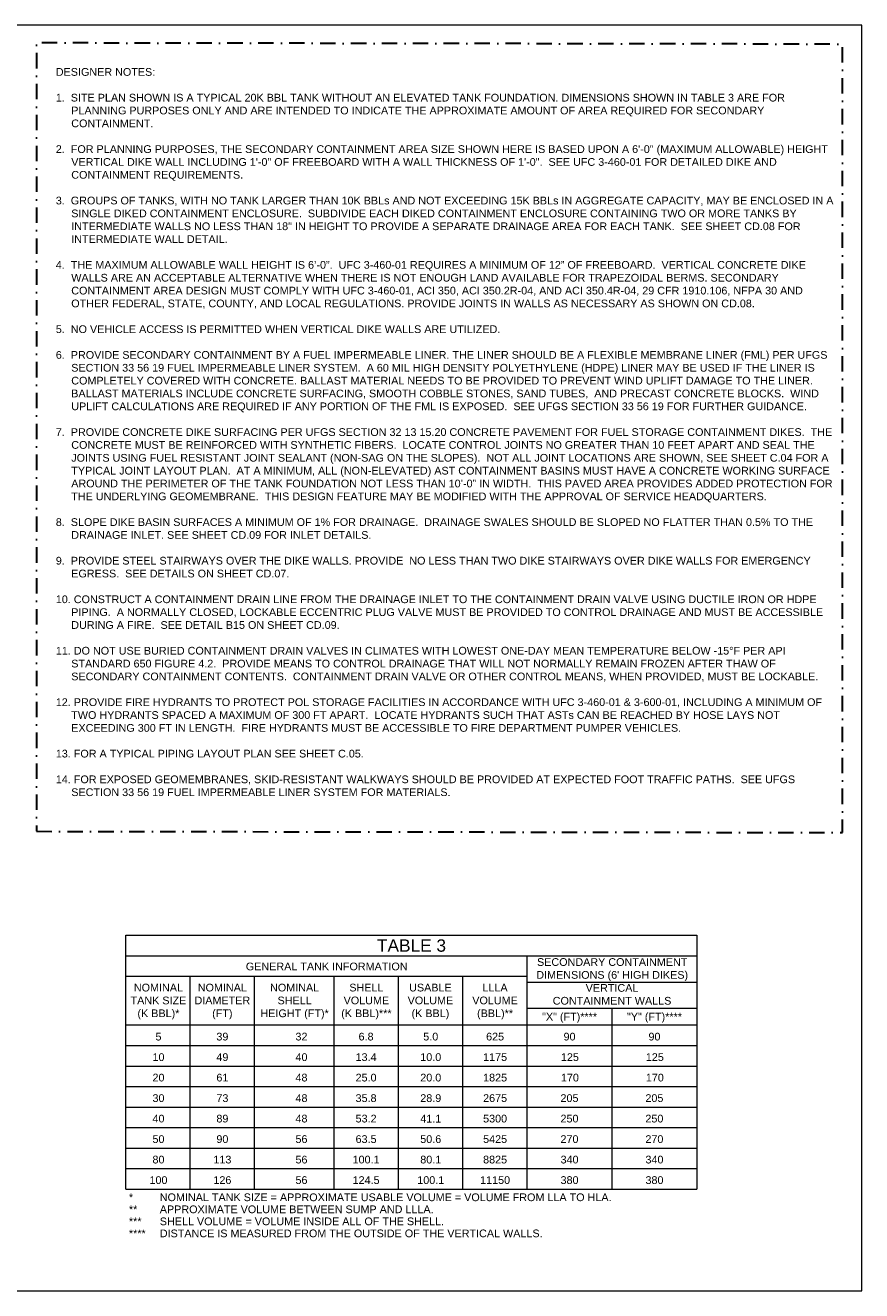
# Model space of a CAD drawing. Header units: feet. Extents: x -3399 to 3801, y -2299 to 2621.
# Tile 7 of 7: x 550 to 3801, y -2299 to 2621. Entities that reach past the tile are written whole.
import ezdxf

# ---------------------------------------------------------------- set-up
doc = ezdxf.new("R2010")
doc.units = ezdxf.units.FT
doc.header["$MEASUREMENT"] = 0
doc.linetypes.add('( Dashdot )', pattern=[12.012, 6, -3, 0.012, -3])
for name, color, linetype, lineweight in [('G-ANNO-NOTE', 4, 'Continuous', 30), ('G-ANNO-SCHD', 2, 'Continuous', 0), ('G-ANNO-TEXT', 2, 'Continuous', 30)]:
    doc.layers.add(name, color=color, linetype=linetype, lineweight=lineweight)
doc.layers.add('G-ANNO-NPLT', color=2, linetype='Continuous', lineweight=0, plot=False)
doc.styles.add('Style-Arial', font='arial.ttf')

msp = doc.modelspace()

# ---------------------------------------------------------------- linework, layer by layer
at = {"layer": 'G-ANNO-NOTE', "linetype": '( Dashdot )', "ltscale": 10, "flags": 128}
msp.add_lwpolyline([(593.725, -513.014), (3726.096, -517.82), (3726.096, 2547.606), (593.725, 2552.413), (593.725, 1460), (594.198, -513.014)], close=True, dxfattribs=at)
at = {"layer": 'G-ANNO-NPLT'}
msp.add_3dface([(-3399.001, -2299.152, 66.892), (3800.999, -2299.152, 66.892), (3800.999, 2620.848, 66.892), (-3399.001, 2620.848, 66.892)], dxfattribs=at)
at = {"layer": 'G-ANNO-SCHD'}
for p, q in [((941.392, -1904.159, 66.892), (941.392, -917.322, 66.892)), ((941.392, -917.322, 66.892), (3159.714, -917.322, 66.892)), ((3159.714, -917.322, 66.892), (3159.714, -1904.159, 66.892)), ((941.392, -997.015, 66.892), (3159.714, -997.015, 66.892)), ((2499.714, -997.015, 66.892), (2499.714, -1904.159, 66.892)), ((941.392, -1076.708, 66.892), (2499.714, -1076.708, 66.892)), ((1189.797, -1076.708, 66.892), (1189.797, -1904.159, 66.892)), ((1439.8, -1076.708, 66.892), (1439.8, -1904.159, 66.892)), ((1749.705, -1076.708, 66.892), (1749.705, -1904.159, 66.892)), ((1999.708, -1076.708, 66.892), (1999.708, -1904.159, 66.892)), ((2249.711, -1076.708, 66.892), (2249.711, -1904.159, 66.892)), ((2499.714, -1099.701, 66.892), (3159.714, -1099.701, 66.892)), ((2499.714, -1200.769, 66.892), (3159.714, -1200.769, 66.892)), ((2829.714, -1200.769, 66.892), (2829.714, -1904.159, 66.892)), ((3159.714, -1266.615, 66.892), (941.392, -1266.615, 66.892)), ((941.392, -1346.308, 66.892), (3159.714, -1346.308, 66.892)), ((941.392, -1426.001, 66.892), (3159.714, -1426.001, 66.892)), ((941.392, -1505.694, 66.892), (3159.714, -1505.694, 66.892)), ((941.392, -1585.387, 66.892), (3159.714, -1585.387, 66.892)), ((941.392, -1665.08, 66.892), (3159.714, -1665.08, 66.892)), ((941.392, -1744.773, 66.892), (3159.714, -1744.773, 66.892)), ((941.392, -1824.466, 66.892), (3159.714, -1824.466, 66.892)), ((941.392, -1904.159, 66.892), (3159.714, -1904.159, 66.892))]:
    msp.add_line(p, q, dxfattribs=at)

# ---------------------------------------------------------------- texts
at = {"layer": 'G-ANNO-SCHD', "char_height": 30, "attachment_point": 2, "style": 'Style-Arial'}
for s, insert in [('{\\H1.6x;TABLE 3}', (2051.34, -933.117, 66.892)), ('GENERAL TANK INFORMATION', (1721.674, -1023.507, 66.888)), ("SECONDARY CONTAINMENT\\PDIMENSIONS (6' HIGH DIKES)", (2831.326, -1006.275, 66.888)), ('NOMINAL\\PTANK SIZE\\P(K BBL)*', (1067.685, -1105.598, 66.892)), ('NOMINAL\\PDIAMETER\\P(FT)', (1316.089, -1105.598, 66.892)), ('NOMINAL\\PSHELL\\PHEIGHT (FT)*', (1597.025, -1105.621, 66.892)), ('SHELL\\PVOLUME\\P(K BBL)***', (1875.975, -1105.621, 66.892)), ('USABLE\\PVOLUME\\P(K BBL)', (2124.801, -1105.621, 66.892)), ('LLLA\\PVOLUME\\P(BBL)**', (2376.004, -1105.598, 66.892)), ('VERTICAL\\PCONTAINMENT WALLS', (2830.755, -1106.838, 66.892)), ('"X" (FT)****', (2665.675, -1218.641, 66.888)), ('"Y" (FT)****', (2995.675, -1218.641, 66.888))]:
    msp.add_mtext(s, dxfattribs=dict(at, insert=insert))
at = {"layer": 'G-ANNO-SCHD', "char_height": 30, "style": 'Style-Arial'}
for s, insert, attachment_point, line_spacing_factor in [('5', (1067.87, -1311.461, 66.892), 5, 0.746446), ('39', (1316.275, -1311.461, 66.892), 5, 0.746446), ('32', (1623.667, -1311.461, 66.892), 5, 0.746446), ('6.8', (1874.706, -1311.461, 66.892), 5, 0.749444), ('5.0', (2126.185, -1311.461, 66.892), 5, 0.749444), ('625', (2376.189, -1311.461, 66.892), 5, 0.749444), ('90', (2665.583, -1311.461, 66.892), 5, 0.75851), ('90', (2995.583, -1311.461, 66.892), 5, 0.75851), ('10', (1067.87, -1391.154, 66.892), 5, 0.746446), ('49', (1316.275, -1391.154, 66.892), 5, 0.746446), ('40', (1623.667, -1391.154, 66.892), 5, 0.746446), ('13.4', (1874.706, -1391.154, 66.892), 5, 0.749444), ('10.0', (2126.185, -1391.154, 66.892), 5, 0.749444), ('1175', (2376.189, -1391.154, 66.892), 5, 0.749444), ('125', (2666.99, -1391.154, 66.892), 5, 0.75851), ('125', (2996.99, -1391.154, 66.892), 5, 0.75851), ('20', (1067.87, -1470.848, 66.892), 5, 0.746446), ('61', (1316.275, -1470.848, 66.892), 5, 0.746446), ('48', (1623.667, -1470.848, 66.892), 5, 0.746446), ('25.0', (1874.706, -1470.848, 66.892), 5, 0.749444), ('20.0', (2126.185, -1470.848, 66.892), 5, 0.749444), ('1825', (2376.189, -1470.848, 66.892), 5, 0.749444), ('170', (2666.99, -1470.848, 66.892), 5, 0.75851), ('170', (2996.99, -1470.848, 66.892), 5, 0.75851), ('30', (1067.87, -1550.541, 66.892), 5, 0.746446), ('73', (1316.275, -1550.541, 66.892), 5, 0.746446), ('48', (1623.667, -1550.541, 66.892), 5, 0.746446), ('35.8', (1874.706, -1550.541, 66.892), 5, 0.749444), ('28.9', (2126.185, -1550.541, 66.892), 5, 0.749444), ('2675', (2376.189, -1550.541, 66.892), 5, 0.749444), ('205', (2665.32, -1550.541, 66.892), 5, 0.75851), ('205', (2995.32, -1550.541, 66.892), 5, 0.75851), ('40', (1067.87, -1630.234, 66.892), 5, 0.746446), ('89', (1316.275, -1630.234, 66.892), 5, 0.746446), ('48', (1623.667, -1630.234, 66.892), 5, 0.746446), ('53.2', (1874.706, -1630.234, 66.892), 5, 0.749444), ('41.1', (2126.185, -1630.234, 66.892), 5, 0.749444), ('5300', (2376.189, -1630.234, 66.892), 5, 0.749444), ('250', (2665.32, -1630.234, 66.892), 5, 0.75851), ('250', (2995.32, -1630.234, 66.892), 5, 0.75851), ('50', (1067.87, -1709.927, 66.892), 5, 0.746446), ('90', (1316.275, -1709.927, 66.892), 5, 0.746446), ('56', (1623.667, -1709.927, 66.892), 5, 0.746446), ('63.5', (1874.706, -1709.927, 66.892), 5, 0.749444), ('50.6', (2126.185, -1709.927, 66.892), 5, 0.749444), ('5425', (2376.189, -1709.927, 66.892), 5, 0.749444), ('270', (2665.32, -1709.927, 66.892), 5, 0.75851), ('270', (2995.32, -1709.927, 66.892), 5, 0.75851), ('80', (1067.87, -1789.62, 66.892), 5, 0.746446), ('113', (1316.275, -1789.62, 66.892), 5, 0.746446), ('56', (1623.667, -1789.62, 66.892), 5, 0.746446), ('100.1', (1874.706, -1789.62, 66.892), 5, 0.749444), ('80.1', (2126.185, -1789.62, 66.892), 5, 0.749444), ('8825', (2376.189, -1789.62, 66.892), 5, 0.749444), ('340', (2665.595, -1789.62, 66.892), 5, 0.75851), ('340', (2995.595, -1789.62, 66.892), 5, 0.75851), ('100', (1067.87, -1869.313, 66.892), 5, 0.746446), ('126', (1316.275, -1869.313, 66.892), 5, 0.746446), ('56', (1623.667, -1869.313, 66.892), 5, 0.746446), ('124.5', (1874.706, -1869.313, 66.892), 5, 0.749444), ('100.1', (2126.185, -1869.313, 66.892), 5, 0.749444), ('11150', (2376.189, -1869.313, 66.892), 5, 0.749444), ('380', (2665.595, -1869.313, 66.892), 5, 0.75851), ('380', (2995.595, -1869.313, 66.892), 5, 0.75851), ('*^INOMINAL TANK SIZE = APPROXIMATE USABLE VOLUME = VOLUME FROM LLA TO HLA.', (952.978, -1920.96, 66.892), 1, 0.752454), ('**^IAPPROXIMATE VOLUME BETWEEN SUMP AND LLLA.', (952.978, -1967.762, 66.892), 1, 0.752454), ('***^ISHELL VOLUME = VOLUME INSIDE ALL OF THE SHELL.', (952.978, -2014.563, 66.892), 1, 0.752454), ('****^IDISTANCE IS MEASURED FROM THE OUTSIDE OF THE VERTICAL WALLS.', (952.978, -2061.364, 66.892), 1, 0.755476)]:
    msp.add_mtext(s, dxfattribs=dict(at, insert=insert, attachment_point=attachment_point, line_spacing_factor=line_spacing_factor))
at = {"layer": 'G-ANNO-TEXT', "insert": (668.858, 2454.582, 66.892), "char_height": 30, "width": 3041.93232, "attachment_point": 1, "style": 'Style-Arial'}
msp.add_mtext('DESIGNER NOTES:\\P\\P\\pi-60,l60;1.  SITE PLAN SHOWN IS A TYPICAL 20K BBL TANK WITHOUT AN ELEVATED TANK FOUNDATION. DIMENSIONS SHOWN IN TABLE 3 ARE FOR PLANNING PURPOSES ONLY AND ARE INTENDED TO INDICATE THE APPROXIMATE AMOUNT OF AREA REQUIRED FOR SECONDARY CONTAINMENT.\\P\\pi0,l0;\\P\\pi-60,l60;2.  FOR PLANNING PURPOSES, THE SECONDARY CONTAINMENT AREA SIZE SHOWN HERE IS BASED UPON A 6\'-0" (MAXIMUM ALLOWABLE) HEIGHT VERTICAL DIKE WALL INCLUDING 1\'-0" OF FREEBOARD WITH A WALL THICKNESS OF 1\'-0".  SEE UFC 3-460-01 FOR DETAILED DIKE AND CONTAINMENT REQUIREMENTS. \\P\\pi0,l0;\\P\\pi-60,l60;3.  GROUPS OF TANKS, WITH NO TANK LARGER THAN 10K BBLs AND NOT EXCEEDING 15K BBLs IN AGGREGATE CAPACITY, MAY BE ENCLOSED IN A SINGLE DIKED CONTAINMENT ENCLOSURE.  SUBDIVIDE EACH DIKED CONTAINMENT ENCLOSURE CONTAINING TWO OR MORE TANKS BY INTERMEDIATE WALLS NO LESS THAN 18" IN HEIGHT TO PROVIDE A SEPARATE DRAINAGE AREA FOR EACH TANK.  SEE SHEET CD.08 FOR INTERMEDIATE WALL DETAIL.\\P\\pi0,l0;\\P\\pi-60,l60,t0;4.  THE MAXIMUM ALLOWABLE WALL HEIGHT IS 6’-0”.  UFC 3-460-01 REQUIRES A MINIMUM OF 12” OF FREEBOARD.  VERTICAL CONCRETE DIKE WALLS ARE AN ACCEPTABLE ALTERNATIVE WHEN THERE IS NOT ENOUGH LAND AVAILABLE FOR TRAPEZOIDAL BERMS. SECONDARY CONTAINMENT AREA DESIGN MUST COMPLY WITH UFC 3-460-01, ACI 350, ACI 350.2R-04, AND ACI 350.4R-04, 29 CFR 1910.106, NFPA 30 AND OTHER FEDERAL, STATE, COUNTY, AND LOCAL REGULATIONS. PROVIDE JOINTS IN WALLS AS NECESSARY AS SHOWN ON CD.08.\\P\\pi0,l0,tz;\\P5.  NO VEHICLE ACCESS IS PERMITTED WHEN VERTICAL DIKE WALLS ARE UTILIZED.\\P\\P\\pi-60,l60;6.  PROVIDE SECONDARY CONTAINMENT BY A FUEL IMPERMEABLE LINER. THE LINER SHOULD BE A FLEXIBLE MEMBRANE LINER (FML) PER UFGS SECTION 33 56 19 FUEL IMPERMEABLE LINER SYSTEM.  A 60 MIL HIGH DENSITY POLYETHYLENE (HDPE) LINER MAY BE USED IF THE LINER IS COMPLETELY COVERED WITH CONCRETE. BALLAST MATERIAL NEEDS TO BE PROVIDED TO PREVENT WIND UPLIFT DAMAGE TO THE LINER.  BALLAST MATERIALS INCLUDE CONCRETE SURFACING, SMOOTH COBBLE STONES, SAND TUBES,  AND PRECAST CONCRETE BLOCKS.  WIND UPLIFT CALCULATIONS ARE REQUIRED IF ANY PORTION OF THE FML IS EXPOSED.  SEE UFGS SECTION 33 56 19 FOR FURTHER GUIDANCE.\\P\\pi0,l0;\\P\\pi-60,l60;7.  PROVIDE CONCRETE DIKE SURFACING PER UFGS SECTION 32 13 15.20 CONCRETE PAVEMENT FOR FUEL STORAGE CONTAINMENT DIKES.  THE CONCRETE MUST BE REINFORCED WITH SYNTHETIC FIBERS.  LOCATE CONTROL JOINTS NO GREATER THAN 10 FEET APART AND SEAL THE JOINTS USING FUEL RESISTANT JOINT SEALANT (NON-SAG ON THE SLOPES).  NOT ALL JOINT LOCATIONS ARE SHOWN, SEE SHEET C.04 FOR A TYPICAL JOINT LAYOUT PLAN.  AT A MINIMUM, ALL (NON-ELEVATED) AST CONTAINMENT BASINS MUST HAVE A CONCRETE WORKING SURFACE AROUND THE PERIMETER OF THE TANK FOUNDATION NOT LESS THAN 10’-0” IN WIDTH.  THIS PAVED AREA PROVIDES ADDED PROTECTION FOR THE UNDERLYING GEOMEMBRANE.  THIS DESIGN FEATURE MAY BE MODIFIED WITH THE APPROVAL OF SERVICE HEADQUARTERS. \\P\\pi0,l0;\\P\\pi-60,l60;8.  SLOPE DIKE BASIN SURFACES A MINIMUM OF 1% FOR DRAINAGE.  DRAINAGE SWALES SHOULD BE SLOPED NO FLATTER THAN 0.5% TO THE DRAINAGE INLET. SEE SHEET CD.09 FOR INLET DETAILS.\\P\\pi0,l0;\\P\\pi-60,l60;9.  PROVIDE STEEL STAIRWAYS OVER THE DIKE WALLS. PROVIDE  NO LESS THAN TWO DIKE STAIRWAYS OVER DIKE WALLS FOR EMERGENCY EGRESS.  SEE DETAILS ON SHEET CD.07.  \\P\\pi0,l0;\\P\\pi-60,l60;10. CONSTRUCT A CONTAINMENT DRAIN LINE FROM THE DRAINAGE INLET TO THE CONTAINMENT DRAIN VALVE USING DUCTILE IRON OR HDPE PIPING.  A NORMALLY CLOSED, LOCKABLE ECCENTRIC PLUG VALVE MUST BE PROVIDED TO CONTROL DRAINAGE AND MUST BE ACCESSIBLE DURING A FIRE.  SEE DETAIL B15 ON SHEET CD.09.\\P\\pi0,l0;\\P\\pi-60,l60;11. DO NOT USE BURIED CONTAINMENT DRAIN VALVES IN CLIMATES WITH LOWEST ONE-DAY MEAN TEMPERATURE BELOW -15°F PER API STANDARD 650 FIGURE 4.2.  PROVIDE MEANS TO CONTROL DRAINAGE THAT WILL NOT NORMALLY REMAIN FROZEN AFTER THAW OF SECONDARY CONTAINMENT CONTENTS.  CONTAINMENT DRAIN VALVE OR OTHER CONTROL MEANS, WHEN PROVIDED, MUST BE LOCKABLE.\\P\\pi0,l0;\\P\\pi-60,l60;12. PROVIDE FIRE HYDRANTS TO PROTECT POL STORAGE FACILITIES IN ACCORDANCE WITH UFC 3-460-01 & 3-600-01, INCLUDING A MINIMUM OF TWO HYDRANTS SPACED A MAXIMUM OF 300 FT APART.  LOCATE HYDRANTS SUCH THAT ASTs CAN BE REACHED BY HOSE LAYS NOT EXCEEDING 300 FT IN LENGTH.  FIRE HYDRANTS MUST BE ACCESSIBLE TO FIRE DEPARTMENT PUMPER VEHICLES.\\P\\pi0,l0;\\P13. FOR A TYPICAL PIPING LAYOUT PLAN SEE SHEET C.05.\\P\\P\\pi-60,l60;14. FOR EXPOSED GEOMEMBRANES, SKID-RESISTANT WALKWAYS SHOULD BE PROVIDED AT EXPECTED FOOT TRAFFIC PATHS.  SEE UFGS SECTION 33 56 19 FUEL IMPERMEABLE LINER SYSTEM FOR MATERIALS.', dxfattribs=at)

doc.saveas('drawing.dxf')
